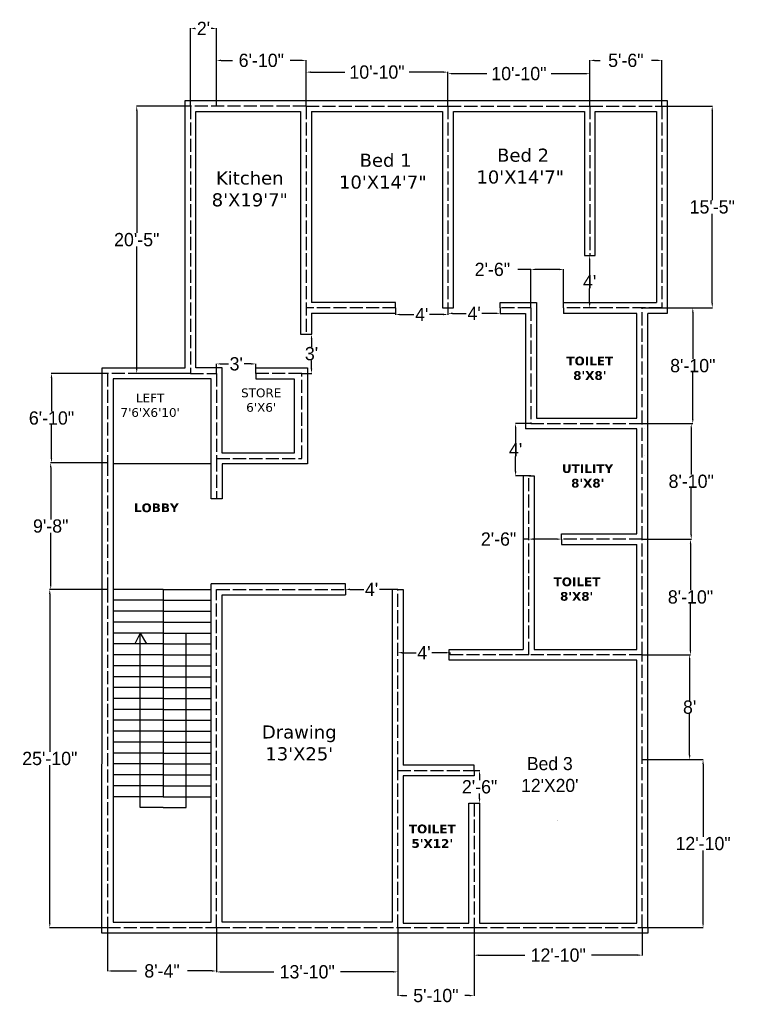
# Model space of a CAD drawing. Header units: inches. Extents: x -322 to 336, y -551 to 352.
import ezdxf

# ---------------------------------------------------------------- set-up
doc = ezdxf.new("R2010")
doc.units = ezdxf.units.IN
doc.header["$MEASUREMENT"] = 0
doc.linetypes.add('ACAD_ISO02W100', pattern=[15, 12, -3])
doc.layers.get('0').update_dxf_attribs({"lineweight": 30})
doc.layers.add('Layer1', color=7, linetype='ACAD_ISO02W100', lineweight=30)
doc.dimstyles.get("Standard").update_dxf_attribs({"dimtxt": 12.18, "dimasz": 4.18, "dimexe": 0.18, "dimexo": 0.0625, "dimgap": 0.09, "dimtad": 0, "dimtih": 1, "dimtoh": 1, "dimdec": 0, "dimzin": 0, "dimdsep": 46, "dimlunit": 4, "dimtxsty": 'Standard', "dimcen": 0.09, "dimadec": 0, "dimazin": 0, "dimtfac": 1, "dimtdec": 0, "dimtofl": 0, "dimtmove": 0, "dimatfit": 3, "dimfxl": 1, "dimtolj": 1, "dimtzin": 0, "dimarcsym": 0})

# ---------------------------------------------------------------- blocks, each defined once
blk = doc.blocks.new('*D5')
at = {"color": 0, "lineweight": -2}
for p, q in [((-241.47, -480.54), (-241.47, -520.39)), ((-141.47, -480.54), (-141.47, -520.39)), ((-237.29, -520.21), (-214.91, -520.21)), ((-145.65, -520.21), (-168.04, -520.21))]:
    blk.add_line(p, q, dxfattribs=at)
at = {"color": 0}
for points in [[(-237.29, -519.51), (-237.29, -520.9), (-241.47, -520.21)], [(-145.65, -519.51), (-145.65, -520.9), (-141.47, -520.21)]]:
    blk.add_solid(points, dxfattribs=at)
at = {"layer": 'Defpoints', "color": 0}
for p in [(-241.47, -480.47), (-141.47, -480.47), (-141.47, -520.21)]:
    blk.add_point(p, dxfattribs=at)
at = {"color": 0, "insert": (-191.47, -520.21), "char_height": 12.18, "attachment_point": 5}
blk.add_mtext('\\A1;8\'-4"', dxfattribs=at)
blk = doc.blocks.new('*D6')
at = {"color": 0, "lineweight": -2}
for p, q in [((-141.47, -480.6), (-141.46, -521.25)), ((24.53, -480.54), (24.54, -521.19)), ((-137.28, -521.07), (-89, -521.06)), ((20.36, -521.01), (-27.92, -521.03))]:
    blk.add_line(p, q, dxfattribs=at)
at = {"color": 0}
for points in [[(-137.28, -520.38), (-137.28, -521.77), (-141.46, -521.07)], [(20.36, -520.32), (20.36, -521.71), (24.54, -521.01)]]:
    blk.add_solid(points, dxfattribs=at)
at = {"layer": 'Defpoints', "color": 0}
for p in [(-141.47, -480.54), (24.53, -480.47), (24.54, -521.01)]:
    blk.add_point(p, dxfattribs=at)
at = {"color": 0, "insert": (-58.46, -521.04), "char_height": 12.18, "attachment_point": 5}
blk.add_mtext('\\A1;13\'-10"', dxfattribs=at)
blk = doc.blocks.new('*D10')
at = {"color": 0, "lineweight": -2}
for p, q in [((94.53, -480.6), (94.54, -505.93)), ((248.53, -480.54), (248.54, -505.87)), ((98.72, -505.75), (141, -505.73)), ((244.36, -505.69), (202.08, -505.71))]:
    blk.add_line(p, q, dxfattribs=at)
at = {"color": 0}
for points in [[(98.72, -505.05), (98.72, -506.45), (94.54, -505.75)], [(244.36, -504.99), (244.36, -506.39), (248.54, -505.69)]]:
    blk.add_solid(points, dxfattribs=at)
at = {"layer": 'Defpoints', "color": 0}
for p in [(94.53, -480.54), (248.53, -480.47), (248.54, -505.69)]:
    blk.add_point(p, dxfattribs=at)
at = {"color": 0, "insert": (171.54, -505.72), "char_height": 12.18, "attachment_point": 5}
blk.add_mtext('\\A1;12\'-10"', dxfattribs=at)
blk = doc.blocks.new('*D11')
at = {"color": 0, "lineweight": -2}
for p, q in [((24.53, -480.6), (24.47, -542.9)), ((94.53, -480.66), (94.47, -542.97)), ((28.65, -542.73), (32.99, -542.73)), ((90.29, -542.78), (85.95, -542.78))]:
    blk.add_line(p, q, dxfattribs=at)
at = {"color": 0}
for points in [[(28.65, -542.03), (28.65, -543.42), (24.47, -542.72)], [(90.29, -542.09), (90.29, -543.48), (94.47, -542.79)]]:
    blk.add_solid(points, dxfattribs=at)
at = {"layer": 'Defpoints', "color": 0}
for p in [(24.53, -480.54), (94.53, -480.6), (94.47, -542.79)]:
    blk.add_point(p, dxfattribs=at)
at = {"color": 0, "insert": (59.47, -542.76), "char_height": 12.18, "attachment_point": 5}
blk.add_mtext('\\A1;5\'-10"', dxfattribs=at)
blk = doc.blocks.new('*D12')
at = {"color": 0, "lineweight": -2}
for p, q in [((-241.53, -170.47), (-294.47, -170.47)), ((-294.29, -174.65), (-294.29, -319.32)), ((-294.29, -476.36), (-294.29, -331.68)), ((-241.53, -480.54), (-294.47, -480.54))]:
    blk.add_line(p, q, dxfattribs=at)
at = {"color": 0}
for points in [[(-294.98, -174.65), (-293.59, -174.65), (-294.29, -170.47)], [(-294.98, -476.36), (-293.59, -476.36), (-294.29, -480.54)]]:
    blk.add_solid(points, dxfattribs=at)
at = {"layer": 'Defpoints', "color": 0}
for p in [(-294.29, -170.47), (-241.47, -170.47), (-241.47, -480.54)]:
    blk.add_point(p, dxfattribs=at)
at = {"color": 0, "insert": (-294.29, -325.5), "char_height": 12.18, "attachment_point": 5}
blk.add_mtext('\\A1;25\'-10"', dxfattribs=at)
blk = doc.blocks.new('*D13')
at = {"color": 0, "lineweight": -2}
for p, q in [((-241.53, -54.47), (-293.63, -54.47)), ((-293.45, -58.65), (-293.45, -106.29)), ((-293.45, -166.29), (-293.45, -118.65)), ((-241.53, -170.47), (-293.63, -170.47))]:
    blk.add_line(p, q, dxfattribs=at)
at = {"color": 0}
for points in [[(-294.15, -58.65), (-292.75, -58.65), (-293.45, -54.47)], [(-294.15, -166.29), (-292.75, -166.29), (-293.45, -170.47)]]:
    blk.add_solid(points, dxfattribs=at)
at = {"layer": 'Defpoints', "color": 0}
for p in [(-293.45, -54.47), (-241.47, -54.47), (-241.47, -170.47)]:
    blk.add_point(p, dxfattribs=at)
at = {"color": 0, "insert": (-293.45, -112.47), "char_height": 12.18, "attachment_point": 5}
blk.add_mtext('\\A1;9\'-8"', dxfattribs=at)
blk = doc.blocks.new('*D14')
at = {"color": 0, "lineweight": -2}
for p, q in [((-241.53, 27.53), (-292.91, 27.53)), ((-292.73, 23.35), (-292.73, -7.29)), ((-292.73, -50.29), (-292.73, -19.65)), ((-241.53, -54.47), (-292.91, -54.47))]:
    blk.add_line(p, q, dxfattribs=at)
at = {"color": 0}
for points in [[(-293.43, 23.35), (-292.04, 23.35), (-292.73, 27.53)], [(-293.43, -50.29), (-292.04, -50.29), (-292.73, -54.47)]]:
    blk.add_solid(points, dxfattribs=at)
at = {"layer": 'Defpoints', "color": 0}
for p in [(-292.73, 27.53), (-241.47, 27.53), (-241.47, -54.47)]:
    blk.add_point(p, dxfattribs=at)
at = {"color": 0, "insert": (-292.73, -13.47), "char_height": 12.18, "attachment_point": 5}
blk.add_mtext('\\A1;6\'-10"', dxfattribs=at)
blk = doc.blocks.new('*D15')
at = {"color": 0, "lineweight": -2}
for p, q in [((-165.53, 272.53), (-214.8, 272.53)), ((-214.62, 268.35), (-214.62, 156.21)), ((-214.62, 31.71), (-214.62, 143.85)), ((-165.53, 27.53), (-214.8, 27.53))]:
    blk.add_line(p, q, dxfattribs=at)
at = {"color": 0}
for points in [[(-215.31, 268.35), (-213.92, 268.35), (-214.62, 272.53)], [(-215.31, 31.71), (-213.92, 31.71), (-214.62, 27.53)]]:
    blk.add_solid(points, dxfattribs=at)
at = {"layer": 'Defpoints', "color": 0}
for p in [(-214.62, 272.53), (-165.47, 272.53), (-165.47, 27.53)]:
    blk.add_point(p, dxfattribs=at)
at = {"color": 0, "insert": (-214.62, 150.03), "char_height": 12.18, "attachment_point": 5}
blk.add_mtext('\\A1;20\'-5"', dxfattribs=at)
blk = doc.blocks.new('*D17')
at = {"color": 0, "lineweight": -2}
for p, q in [((-59.47, 272.59), (-59.47, 303.77)), ((-55.29, 303.59), (-24, 303.59)), ((66.35, 303.59), (35.05, 303.59)), ((70.53, 272.59), (70.53, 303.77))]:
    blk.add_line(p, q, dxfattribs=at)
at = {"color": 0}
for points in [[(-55.29, 304.29), (-55.29, 302.9), (-59.47, 303.59)], [(66.35, 304.29), (66.35, 302.9), (70.53, 303.59)]]:
    blk.add_solid(points, dxfattribs=at)
at = {"layer": 'Defpoints', "color": 0}
for p in [(70.53, 303.59), (-59.47, 272.53), (70.53, 272.53)]:
    blk.add_point(p, dxfattribs=at)
at = {"color": 0, "insert": (5.53, 303.59), "char_height": 12.18, "attachment_point": 5}
blk.add_mtext('\\A1;10\'-10"', dxfattribs=at)
blk = doc.blocks.new('*D18')
at = {"color": 0, "lineweight": -2}
for p, q in [((70.53, 272.65), (70.54, 302.4)), ((74.72, 302.22), (106.02, 302.21)), ((196.36, 302.16), (165.07, 302.18)), ((200.53, 272.59), (200.54, 302.34))]:
    blk.add_line(p, q, dxfattribs=at)
at = {"color": 0}
for points in [[(74.72, 302.92), (74.72, 301.52), (70.54, 302.22)], [(196.36, 302.86), (196.36, 301.47), (200.54, 302.16)]]:
    blk.add_solid(points, dxfattribs=at)
at = {"layer": 'Defpoints', "color": 0}
for p in [(200.54, 302.16), (70.53, 272.59), (200.53, 272.53)]:
    blk.add_point(p, dxfattribs=at)
at = {"color": 0, "insert": (135.54, 302.19), "char_height": 12.18, "attachment_point": 5}
blk.add_mtext('\\A1;10\'-10"', dxfattribs=at)
blk = doc.blocks.new('*D19')
at = {"color": 0, "lineweight": -2}
for p, q in [((200.53, 272.59), (200.53, 314.51)), ((204.71, 314.33), (210.09, 314.33)), ((262.35, 314.33), (256.96, 314.33)), ((266.53, 272.59), (266.53, 314.51))]:
    blk.add_line(p, q, dxfattribs=at)
at = {"color": 0}
for points in [[(204.71, 315.02), (204.71, 313.63), (200.53, 314.33)], [(262.35, 315.02), (262.35, 313.63), (266.53, 314.33)]]:
    blk.add_solid(points, dxfattribs=at)
at = {"layer": 'Defpoints', "color": 0}
for p in [(266.53, 314.33), (200.53, 272.53), (266.53, 272.53)]:
    blk.add_point(p, dxfattribs=at)
at = {"color": 0, "insert": (233.53, 314.33), "char_height": 12.18, "attachment_point": 5}
blk.add_mtext('\\A1;5\'-6"', dxfattribs=at)
blk = doc.blocks.new('*D20')
at = {"color": 0, "lineweight": -2}
for p, q in [((-141.47, 272.59), (-141.47, 314.51)), ((-137.29, 314.33), (-126.95, 314.33)), ((-63.65, 314.33), (-73.99, 314.33)), ((-59.47, 272.59), (-59.47, 314.51))]:
    blk.add_line(p, q, dxfattribs=at)
at = {"color": 0}
for points in [[(-137.29, 315.02), (-137.29, 313.63), (-141.47, 314.33)], [(-63.65, 315.02), (-63.65, 313.63), (-59.47, 314.33)]]:
    blk.add_solid(points, dxfattribs=at)
at = {"layer": 'Defpoints', "color": 0}
for p in [(-141.47, 314.33), (-141.47, 272.53), (-59.47, 272.53)]:
    blk.add_point(p, dxfattribs=at)
at = {"color": 0, "insert": (-100.47, 314.33), "char_height": 12.18, "attachment_point": 5}
blk.add_mtext('\\A1;6\'-10"', dxfattribs=at)
blk = doc.blocks.new('*D22')
at = {"color": 0, "lineweight": -2}
for p, q in [((-165.47, 272.65), (-165.47, 343.85)), ((-161.29, 343.67), (-160.67, 343.67)), ((-145.65, 343.67), (-146.28, 343.67)), ((-141.47, 272.65), (-141.47, 343.85))]:
    blk.add_line(p, q, dxfattribs=at)
at = {"color": 0}
for points in [[(-161.29, 344.36), (-161.29, 342.97), (-165.47, 343.67)], [(-145.65, 344.36), (-145.65, 342.97), (-141.47, 343.67)]]:
    blk.add_solid(points, dxfattribs=at)
at = {"layer": 'Defpoints', "color": 0}
for p in [(-165.47, 343.67), (-165.47, 272.59), (-141.47, 272.59)]:
    blk.add_point(p, dxfattribs=at)
at = {"color": 0, "insert": (-153.47, 343.67), "char_height": 12.18, "attachment_point": 5}
blk.add_mtext("\\A1;2'", dxfattribs=at)
blk = doc.blocks.new('*D23')
at = {"color": 0, "lineweight": -2}
for p, q in [((266.59, 272.53), (312.88, 272.53)), ((312.7, 268.35), (312.7, 186.21)), ((312.7, 91.71), (312.7, 173.85)), ((266.59, 87.53), (312.88, 87.53))]:
    blk.add_line(p, q, dxfattribs=at)
at = {"color": 0}
for points in [[(312, 268.35), (313.39, 268.35), (312.7, 272.53)], [(312, 91.71), (313.39, 91.71), (312.7, 87.53)]]:
    blk.add_solid(points, dxfattribs=at)
at = {"layer": 'Defpoints', "color": 0}
for p in [(266.53, 272.53), (266.53, 87.53), (312.7, 87.53)]:
    blk.add_point(p, dxfattribs=at)
at = {"color": 0, "insert": (312.7, 180.03), "char_height": 12.18, "attachment_point": 5}
blk.add_mtext('\\A1;15\'-5"', dxfattribs=at)
blk = doc.blocks.new('*D24')
at = {"color": 0, "lineweight": -2}
for p, q in [((248.59, 87.53), (295.05, 87.53)), ((294.87, 83.35), (294.87, 40.71)), ((294.87, -14.29), (294.87, 28.35)), ((248.59, -18.47), (295.05, -18.47))]:
    blk.add_line(p, q, dxfattribs=at)
at = {"color": 0}
for points in [[(294.17, 83.35), (295.57, 83.35), (294.87, 87.53)], [(294.17, -14.29), (295.57, -14.29), (294.87, -18.47)]]:
    blk.add_solid(points, dxfattribs=at)
at = {"layer": 'Defpoints', "color": 0}
for p in [(248.53, 87.53), (248.53, -18.47), (294.87, -18.47)]:
    blk.add_point(p, dxfattribs=at)
at = {"color": 0, "insert": (294.87, 34.53), "char_height": 12.18, "attachment_point": 5}
blk.add_mtext('\\A1;8\'-10"', dxfattribs=at)
blk = doc.blocks.new('*D25')
at = {"color": 0, "lineweight": -2}
for p, q in [((248.59, -18.47), (293.62, -18.47)), ((293.44, -22.65), (293.44, -65.29)), ((293.44, -120.29), (293.44, -77.65)), ((248.59, -124.47), (293.62, -124.47))]:
    blk.add_line(p, q, dxfattribs=at)
at = {"color": 0}
for points in [[(292.74, -22.65), (294.13, -22.65), (293.44, -18.47)], [(292.74, -120.29), (294.13, -120.29), (293.44, -124.47)]]:
    blk.add_solid(points, dxfattribs=at)
at = {"layer": 'Defpoints', "color": 0}
for p in [(248.53, -18.47), (248.53, -124.47), (293.44, -124.47)]:
    blk.add_point(p, dxfattribs=at)
at = {"color": 0, "insert": (293.44, -71.47), "char_height": 12.18, "attachment_point": 5}
blk.add_mtext('\\A1;8\'-10"', dxfattribs=at)
blk = doc.blocks.new('*D26')
at = {"color": 0, "lineweight": -2}
for p, q in [((248.65, -124.47), (292.96, -124.5)), ((292.78, -128.68), (292.75, -171.32)), ((292.72, -226.32), (292.74, -183.68)), ((248.59, -230.47), (292.9, -230.5))]:
    blk.add_line(p, q, dxfattribs=at)
at = {"color": 0}
for points in [[(292.08, -128.68), (293.47, -128.68), (292.78, -124.5)], [(292.02, -226.32), (293.42, -226.32), (292.72, -230.5)]]:
    blk.add_solid(points, dxfattribs=at)
at = {"layer": 'Defpoints', "color": 0}
for p in [(248.59, -124.47), (248.53, -230.47), (292.72, -230.5)]:
    blk.add_point(p, dxfattribs=at)
at = {"color": 0, "insert": (292.75, -177.5), "char_height": 12.18, "attachment_point": 5}
blk.add_mtext('\\A1;8\'-10"', dxfattribs=at)
blk = doc.blocks.new('*D27')
at = {"color": 0, "lineweight": -2}
for p, q in [((248.59, -230.47), (292.18, -230.47)), ((292, -234.65), (292, -272.29)), ((292, -322.29), (292, -284.65)), ((248.59, -326.47), (292.18, -326.47))]:
    blk.add_line(p, q, dxfattribs=at)
at = {"color": 0}
for points in [[(291.31, -234.65), (292.7, -234.65), (292, -230.47)], [(291.31, -322.29), (292.7, -322.29), (292, -326.47)]]:
    blk.add_solid(points, dxfattribs=at)
at = {"layer": 'Defpoints', "color": 0}
for p in [(248.53, -230.47), (248.53, -326.47), (292, -326.47)]:
    blk.add_point(p, dxfattribs=at)
at = {"color": 0, "insert": (292, -278.47), "char_height": 12.18, "attachment_point": 5}
blk.add_mtext("\\A1;8'", dxfattribs=at)
blk = doc.blocks.new('*D28')
at = {"color": 0, "lineweight": -2}
for p, q in [((248.59, -326.47), (304.47, -326.47)), ((304.29, -330.65), (304.29, -397.29)), ((304.29, -476.29), (304.29, -409.65)), ((248.59, -480.47), (304.47, -480.47))]:
    blk.add_line(p, q, dxfattribs=at)
at = {"color": 0}
for points in [[(303.6, -330.65), (304.99, -330.65), (304.29, -326.47)], [(303.6, -476.29), (304.99, -476.29), (304.29, -480.47)]]:
    blk.add_solid(points, dxfattribs=at)
at = {"layer": 'Defpoints', "color": 0}
for p in [(248.53, -326.47), (248.53, -480.47), (304.29, -480.47)]:
    blk.add_point(p, dxfattribs=at)
at = {"color": 0, "insert": (304.29, -403.47), "char_height": 12.18, "attachment_point": 5}
blk.add_mtext('\\A1;12\'-10"', dxfattribs=at)
blk = doc.blocks.new('*D29')
at = {"color": 0, "lineweight": -2}
for p, q in [((94.59, -336.47), (99.71, -336.47)), ((99.53, -340.65), (99.53, -345.29)), ((99.53, -362.29), (99.53, -357.65)), ((94.59, -366.47), (99.71, -366.47))]:
    blk.add_line(p, q, dxfattribs=at)
at = {"color": 0}
for points in [[(98.83, -340.65), (100.22, -340.65), (99.53, -336.47)], [(98.83, -362.29), (100.22, -362.29), (99.53, -366.47)]]:
    blk.add_solid(points, dxfattribs=at)
at = {"layer": 'Defpoints', "color": 0}
for p in [(94.53, -336.47), (94.53, -366.47), (99.53, -366.47)]:
    blk.add_point(p, dxfattribs=at)
at = {"color": 0, "insert": (99.53, -351.47), "char_height": 12.18, "attachment_point": 5}
blk.add_mtext('\\A1;2\'-6"', dxfattribs=at)
blk = doc.blocks.new('*D31')
at = {"color": 0, "lineweight": -2}
for p, q in [((24.53, -230.41), (24.53, -228.3)), ((28.71, -228.48), (41.33, -228.48)), ((68.35, -228.48), (55.72, -228.48)), ((72.53, -230.41), (72.53, -228.3))]:
    blk.add_line(p, q, dxfattribs=at)
at = {"color": 0}
for points in [[(28.71, -227.78), (28.71, -229.17), (24.53, -228.48)], [(68.35, -227.78), (68.35, -229.17), (72.53, -228.48)]]:
    blk.add_solid(points, dxfattribs=at)
at = {"layer": 'Defpoints', "color": 0}
for p in [(24.53, -228.48), (24.53, -230.47), (72.53, -230.47)]:
    blk.add_point(p, dxfattribs=at)
at = {"color": 0, "insert": (48.53, -228.48), "char_height": 12.18, "attachment_point": 5}
blk.add_mtext("\\A1;4'", dxfattribs=at)
blk = doc.blocks.new('*D32')
at = {"color": 0, "lineweight": -2}
for p, q in [((-23.47, -170.41), (-23.47, -170.29)), ((-19.29, -170.47), (-6.67, -170.47)), ((20.35, -170.47), (7.72, -170.47)), ((24.53, -170.41), (24.53, -170.29))]:
    blk.add_line(p, q, dxfattribs=at)
at = {"color": 0}
for points in [[(-19.29, -169.78), (-19.29, -171.17), (-23.47, -170.47)], [(20.35, -169.78), (20.35, -171.17), (24.53, -170.47)]]:
    blk.add_solid(points, dxfattribs=at)
at = {"layer": 'Defpoints', "color": 0}
for p in [(-23.47, -170.47), (24.53, -170.47), (24.53, -170.47)]:
    blk.add_point(p, dxfattribs=at)
at = {"color": 0, "insert": (0.53, -170.47), "char_height": 12.18, "attachment_point": 5}
blk.add_mtext("\\A1;4'", dxfattribs=at)
blk = doc.blocks.new('*D36')
at = {"color": 0, "lineweight": -2}
for p, q in [((146.47, -18.47), (132.34, -18.47)), ((132.52, -22.65), (132.52, -36.29)), ((132.52, -62.29), (132.52, -48.65)), ((146.47, -66.47), (132.34, -66.47))]:
    blk.add_line(p, q, dxfattribs=at)
at = {"color": 0}
for points in [[(131.82, -22.65), (133.22, -22.65), (132.52, -18.47)], [(131.82, -62.29), (133.22, -62.29), (132.52, -66.47)]]:
    blk.add_solid(points, dxfattribs=at)
at = {"layer": 'Defpoints', "color": 0}
for p in [(146.53, -18.47), (132.52, -66.47), (146.53, -66.47)]:
    blk.add_point(p, dxfattribs=at)
at = {"color": 0, "insert": (132.52, -42.47), "char_height": 12.18, "attachment_point": 5}
blk.add_mtext("\\A1;4'", dxfattribs=at)
blk = doc.blocks.new('*D37')
at = {"color": 0, "lineweight": -2}
for p, q in [((22.53, 87.46), (22.53, 81.27)), ((26.71, 81.45), (39.33, 81.45)), ((66.35, 81.45), (53.72, 81.45)), ((70.53, 87.46), (70.53, 81.27))]:
    blk.add_line(p, q, dxfattribs=at)
at = {"color": 0}
for points in [[(26.71, 82.15), (26.71, 80.76), (22.53, 81.45)], [(66.35, 82.15), (66.35, 80.76), (70.53, 81.45)]]:
    blk.add_solid(points, dxfattribs=at)
at = {"layer": 'Defpoints', "color": 0}
for p in [(22.53, 87.53), (70.53, 87.53), (70.53, 81.45)]:
    blk.add_point(p, dxfattribs=at)
at = {"color": 0, "insert": (46.53, 81.45), "char_height": 12.18, "attachment_point": 5}
blk.add_mtext("\\A1;4'", dxfattribs=at)
blk = doc.blocks.new('*D38')
at = {"color": 0, "lineweight": -2}
for p, q in [((70.53, 87.46), (70.53, 82.35)), ((74.71, 82.53), (87.33, 82.53)), ((114.35, 82.53), (101.72, 82.53)), ((118.53, 87.46), (118.53, 82.35))]:
    blk.add_line(p, q, dxfattribs=at)
at = {"color": 0}
for points in [[(74.71, 83.22), (74.71, 81.83), (70.53, 82.53)], [(114.35, 83.22), (114.35, 81.83), (118.53, 82.53)]]:
    blk.add_solid(points, dxfattribs=at)
at = {"layer": 'Defpoints', "color": 0}
for p in [(70.53, 87.53), (118.53, 87.53), (118.53, 82.53)]:
    blk.add_point(p, dxfattribs=at)
at = {"color": 0, "insert": (94.53, 82.53), "char_height": 12.18, "attachment_point": 5}
blk.add_mtext("\\A1;4'", dxfattribs=at)
blk = doc.blocks.new('*D39')
at = {"color": 0, "lineweight": -2}
for p, q in [((146.53, 122.76), (134.68, 122.76)), ((146.53, 87.59), (146.53, 122.94)), ((172.35, 122.76), (150.71, 122.76)), ((176.53, 87.59), (176.53, 122.94))]:
    blk.add_line(p, q, dxfattribs=at)
at = {"color": 0}
for points in [[(150.71, 123.46), (150.71, 122.07), (146.53, 122.76)], [(172.35, 123.46), (172.35, 122.07), (176.53, 122.76)]]:
    blk.add_solid(points, dxfattribs=at)
at = {"layer": 'Defpoints', "color": 0}
for p in [(146.53, 122.76), (146.53, 87.53), (176.53, 87.53)]:
    blk.add_point(p, dxfattribs=at)
at = {"color": 0, "insert": (111.25, 122.76), "char_height": 12.18, "attachment_point": 5}
blk.add_mtext('\\A1;2\'-6"', dxfattribs=at)
blk = doc.blocks.new('*D40')
at = {"color": 0, "lineweight": -2}
for p, q in [((200.47, 135.53), (200.17, 135.53)), ((200.35, 131.35), (200.35, 117.71)), ((200.35, 91.71), (200.35, 105.35)), ((200.47, 87.53), (200.17, 87.53))]:
    blk.add_line(p, q, dxfattribs=at)
at = {"color": 0}
for points in [[(199.65, 131.35), (201.05, 131.35), (200.35, 135.53)], [(199.65, 91.71), (201.05, 91.71), (200.35, 87.53)]]:
    blk.add_solid(points, dxfattribs=at)
at = {"layer": 'Defpoints', "color": 0}
for p in [(200.53, 135.53), (200.35, 87.53), (200.53, 87.53)]:
    blk.add_point(p, dxfattribs=at)
at = {"color": 0, "insert": (200.35, 111.53), "char_height": 12.18, "attachment_point": 5}
blk.add_mtext("\\A1;4'", dxfattribs=at)
blk = doc.blocks.new('*D42')
at = {"color": 0, "lineweight": -2}
for p, q in [((-63.41, 63.53), (-54.29, 63.53)), ((-54.47, 59.35), (-54.47, 51.71)), ((-54.47, 31.71), (-54.47, 39.35)), ((-63.41, 27.53), (-54.29, 27.53))]:
    blk.add_line(p, q, dxfattribs=at)
at = {"color": 0}
for points in [[(-55.17, 59.35), (-53.78, 59.35), (-54.47, 63.53)], [(-55.17, 31.71), (-53.78, 31.71), (-54.47, 27.53)]]:
    blk.add_solid(points, dxfattribs=at)
at = {"layer": 'Defpoints', "color": 0}
for p in [(-63.47, 63.53), (-54.47, 63.53), (-63.47, 27.53)]:
    blk.add_point(p, dxfattribs=at)
at = {"color": 0, "insert": (-54.47, 45.53), "char_height": 12.18, "attachment_point": 5}
blk.add_mtext("\\A1;3'", dxfattribs=at)
blk = doc.blocks.new('*D43')
at = {"color": 0, "lineweight": -2}
for p, q in [((-141.47, 27.59), (-141.47, 36.36)), ((-137.29, 36.18), (-130.67, 36.18)), ((-109.65, 36.18), (-116.28, 36.18)), ((-105.47, 27.59), (-105.47, 36.36))]:
    blk.add_line(p, q, dxfattribs=at)
at = {"color": 0}
for points in [[(-137.29, 36.87), (-137.29, 35.48), (-141.47, 36.18)], [(-109.65, 36.87), (-109.65, 35.48), (-105.47, 36.18)]]:
    blk.add_solid(points, dxfattribs=at)
at = {"layer": 'Defpoints', "color": 0}
for p in [(-141.47, 36.18), (-141.47, 27.53), (-105.47, 27.53)]:
    blk.add_point(p, dxfattribs=at)
at = {"color": 0, "insert": (-123.47, 36.18), "char_height": 12.18, "attachment_point": 5}
blk.add_mtext("\\A1;3'", dxfattribs=at)
blk = doc.blocks.new('*D44')
at = {"color": 0, "lineweight": -2}
for p, q in [((144.53, -124.41), (140.35, -124.41)), ((144.53, -124.41), (144.53, -124.23)), ((170.35, -124.41), (148.71, -124.41)), ((174.53, -124.41), (174.53, -124.23))]:
    blk.add_line(p, q, dxfattribs=at)
at = {"color": 0}
for points in [[(148.71, -123.71), (148.71, -125.11), (144.53, -124.41)], [(170.35, -123.71), (170.35, -125.11), (174.53, -124.41)]]:
    blk.add_solid(points, dxfattribs=at)
at = {"layer": 'Defpoints', "color": 0}
for p in [(144.53, -124.41), (144.53, -124.47), (174.53, -124.47)]:
    blk.add_point(p, dxfattribs=at)
at = {"color": 0, "insert": (116.91, -124.41), "char_height": 12.18, "attachment_point": 5}
blk.add_mtext('\\A1;2\'-6"', dxfattribs=at)

msp = doc.modelspace()

# ---------------------------------------------------------------- linework, layer by layer
for p, q in [((-170.35, 32.53), (-170.35, 277.53)), ((-170.35, 277.53), (-141.47, 277.53)), ((-146.47, 277.53), (-141.47, 277.53)), ((-141.47, 277.53), (271.53, 277.53)), ((271.53, 277.53), (271.53, 82.53)), ((-160.47, 32.53), (-160.47, 267.53)), ((-160.47, 267.53), (-64.47, 267.53)), ((-64.47, 267.53), (-64.47, 63.53)), ((-54.47, 267.53), (65.53, 267.53)), ((-54.47, 267.53), (-54.47, 92.53)), ((65.53, 267.53), (65.53, 87.53)), ((75.53, 87.53), (75.53, 267.53)), ((75.53, 267.53), (195.53, 267.53)), ((195.53, 267.53), (195.53, 135.53)), ((205.53, 135.53), (205.53, 267.53)), ((205.53, 267.53), (261.53, 267.53)), ((261.53, 267.53), (261.53, 92.53)), ((195.53, 135.53), (205.53, 135.53)), ((22.53, 92.53), (-54.47, 92.53)), ((22.53, 87.53), (22.53, 92.53)), ((118.53, 87.53), (118.53, 92.53)), ((118.53, 92.53), (151.53, 92.53)), ((151.53, 92.53), (151.53, -13.47)), ((176.53, 87.53), (176.53, 92.53)), ((176.53, 92.53), (261.53, 92.53)), ((-54.47, 82.83), (-54.47, 63.53)), ((22.53, 82.53), (-54.47, 82.53)), ((22.53, 87.53), (22.53, 82.53)), ((65.53, 87.53), (75.53, 87.53)), ((118.53, 87.53), (118.53, 82.53)), ((118.53, 82.53), (141.53, 82.53)), ((141.53, 82.53), (141.53, -23.47)), ((176.53, 87.53), (176.53, 82.53)), ((243.53, 82.53), (176.53, 82.53)), ((243.53, -13.47), (243.53, 82.53)), ((253.53, -480.47), (253.53, 82.53)), ((271.53, 82.53), (253.53, 82.53)), ((-64.47, 63.53), (-59.47, 63.53)), ((-59.47, 63.53), (-54.47, 63.53)), ((-246.35, -175.47), (-246.35, 32.53)), ((-246.35, 32.53), (-170.35, 32.53)), ((-136.47, 32.53), (-160.47, 32.53)), ((-136.47, -45.47), (-136.47, 32.53)), ((-105.47, 27.53), (-105.47, 32.52)), ((-105.47, 27.53), (-105.47, 22.53)), ((-105.28, 32.52), (-58.28, 32.52)), ((-58.28, 32.52), (-58.28, -55.48)), ((-146.28, 22.52), (-236.28, 22.52)), ((-236.28, 22.52), (-236.28, -475.48)), ((-146.28, -87.48), (-146.28, 22.52)), ((-105.47, 22.53), (-70.47, 22.53)), ((-70.47, 22.53), (-70.47, -45.47)), ((151.53, -13.47), (243.53, -13.47)), ((243.53, -23.47), (141.53, -23.47)), ((243.53, -119.47), (243.53, -23.47)), ((250.53, -23.47), (250.53, -23.47)), ((-70.47, -45.47), (-136.47, -45.47)), ((-146.28, -55.48), (-236.28, -55.48)), ((-58.28, -55.48), (-136.28, -55.48)), ((-136.28, -55.48), (-136.28, -87.48)), ((144.53, -66.47), (139.53, -66.47)), ((139.53, -66.47), (139.53, -225.47)), ((144.53, -66.47), (149.53, -66.47)), ((149.53, -66.47), (149.53, -225.47)), ((-136.28, -87.48), (-146.28, -87.48)), ((174.53, -124.47), (174.53, -119.47)), ((174.53, -119.47), (243.53, -119.47)), ((174.53, -129.47), (243.53, -129.47)), ((243.53, -225.47), (243.53, -129.47)), ((-190.47, -170.47), (-236.28, -170.47)), ((-190.47, -170.47), (-190.47, -180.47)), ((-190.47, -170.47), (-146.28, -170.47)), ((-23.47, -165.47), (-146.47, -165.47)), ((-146.28, -475.48), (-146.28, -165.48)), ((-23.47, -170.47), (-23.47, -165.47)), ((-23.47, -170.47), (-23.47, -175.47)), ((24.53, -170.47), (19.53, -170.47)), ((19.53, -170.47), (19.53, -475.47)), ((24.53, -170.47), (29.53, -170.47)), ((29.53, -170.47), (29.53, -331.47)), ((-246.47, -485.47), (-246.35, -175.47)), ((-190.47, -180.47), (-236.28, -180.47)), ((-190.47, -180.47), (-190.47, -190.47)), ((-190.47, -180.47), (-146.28, -180.47)), ((-136.47, -475.47), (-136.47, -175.47)), ((-136.47, -175.47), (-23.47, -175.47)), ((-190.47, -190.47), (-236.28, -190.47)), ((-190.47, -190.47), (-190.47, -200.47)), ((-190.47, -190.47), (-146.28, -190.47)), ((-190.47, -200.47), (-236.28, -200.47)), ((-190.47, -200.47), (-190.47, -210.47)), ((-190.47, -200.47), (-146.28, -200.47)), ((-190.47, -210.47), (-236.28, -210.47)), ((-211.47, -210.47), (-216.51, -220.47)), ((-211.47, -370.47), (-211.47, -210.47)), ((-211.47, -210.47), (-205.73, -220.47)), ((-190.47, -210.47), (-190.47, -220.47)), ((-190.47, -210.47), (-146.28, -210.47)), ((-169.47, -370.47), (-169.47, -210.47)), ((-190.47, -220.47), (-236.28, -220.47)), ((-190.47, -220.47), (-190.47, -230.47)), ((-190.47, -220.47), (-146.28, -220.47)), ((71.53, -235.47), (71.53, -225.47)), ((71.53, -225.47), (139.53, -225.47)), ((149.53, -225.47), (243.53, -225.47)), ((-190.47, -230.47), (-236.28, -230.47)), ((-190.47, -230.47), (-190.47, -240.47)), ((-190.47, -230.47), (-146.28, -230.47)), ((-190.47, -240.47), (-236.28, -240.47)), ((-190.47, -240.47), (-190.47, -250.47)), ((-190.47, -240.47), (-146.28, -240.47)), ((243.53, -235.47), (71.53, -235.47)), ((243.53, -476.47), (243.53, -235.47)), ((-190.47, -250.47), (-236.28, -250.47)), ((-190.47, -250.47), (-190.47, -260.47)), ((-190.47, -250.47), (-146.28, -250.47)), ((-190.47, -260.47), (-236.28, -260.47)), ((-190.47, -260.47), (-190.47, -270.47)), ((-190.47, -260.47), (-146.28, -260.47)), ((-190.47, -270.47), (-236.28, -270.47)), ((-190.47, -270.47), (-190.47, -280.47)), ((-190.47, -270.47), (-146.28, -270.47)), ((-190.47, -280.47), (-236.28, -280.47)), ((-190.47, -280.47), (-190.47, -290.47)), ((-190.47, -280.47), (-146.28, -280.47)), ((-190.47, -290.47), (-236.28, -290.47)), ((-190.47, -290.47), (-190.47, -300.47)), ((-190.47, -290.47), (-146.28, -290.47)), ((-190.47, -300.47), (-236.28, -300.47)), ((-190.47, -300.47), (-190.47, -310.47)), ((-190.47, -300.47), (-146.28, -300.47)), ((-190.47, -310.47), (-236.28, -310.47)), ((-190.47, -310.47), (-190.47, -320.47)), ((-190.47, -310.47), (-146.28, -310.47)), ((-190.47, -320.47), (-236.28, -320.47)), ((-190.47, -320.47), (-190.47, -330.47)), ((-190.47, -320.47), (-146.28, -320.47)), ((-190.47, -330.47), (-236.28, -330.47)), ((-190.47, -330.47), (-190.47, -340.47)), ((-190.47, -330.47), (-146.28, -330.47)), ((94.53, -331.47), (29.53, -331.47)), ((94.53, -336.47), (94.53, -331.47)), ((-190.47, -340.47), (-236.28, -340.47)), ((-190.47, -340.47), (-190.47, -350.47)), ((-190.47, -340.47), (-146.28, -340.47)), ((94.53, -341.47), (29.53, -341.47)), ((29.53, -341.47), (29.53, -476.47)), ((94.53, -336.47), (94.53, -341.47)), ((-190.47, -350.47), (-236.28, -350.47)), ((-190.47, -350.47), (-190.47, -360.47)), ((-190.47, -350.47), (-146.28, -350.47)), ((-190.47, -360.47), (-236.28, -360.47)), ((-190.47, -360.47), (-146.28, -360.47)), ((89.53, -476.47), (89.53, -366.47)), ((89.53, -366.47), (99.53, -366.47)), ((99.53, -366.47), (99.53, -476.47)), ((-190.47, -370.47), (-211.47, -370.47)), ((-190.47, -370.47), (-169.47, -370.47)), ((-236.28, -475.48), (-146.28, -475.48)), ((19.53, -475.47), (-136.47, -475.47)), ((29.53, -476.47), (89.53, -476.47)), ((99.53, -476.47), (243.53, -476.47)), ((253.53, -485.47), (-246.47, -485.47)), ((253.53, -480.47), (253.53, -485.47))]:
    msp.add_line(p, q)
at = {"layer": 'Layer1'}
for p, q in [((-59.47, 272.53), (-165.47, 272.53)), ((-165.47, 272.53), (-165.47, 27.53)), ((-59.47, 272.53), (70.53, 272.53)), ((-59.47, 272.53), (-59.47, 63.53)), ((70.53, 272.53), (200.53, 272.53)), ((70.53, 272.53), (70.53, 87.53)), ((200.53, 272.53), (266.53, 272.53)), ((200.53, 272.53), (200.53, 135.53)), ((266.53, 272.53), (266.53, 87.53)), ((22.53, 87.53), (-59.47, 87.53)), ((146.53, 87.53), (118.53, 87.53)), ((146.53, 87.53), (146.53, -18.47)), ((266.53, 87.53), (176.53, 87.53)), ((248.53, -18.47), (248.53, 87.53)), ((-165.47, 27.53), (-241.47, 27.53)), ((-241.47, 27.53), (-241.47, -54.47)), ((-165.47, 27.53), (-141.47, 27.53)), ((-141.47, 27.53), (-141.47, -50.47)), ((-63.47, 27.53), (-105.47, 27.53)), ((-63.47, -50.47), (-63.47, 27.53)), ((146.53, -18.47), (248.53, -18.47)), ((248.53, -124.47), (248.53, -18.47)), ((-141.47, -50.47), (-63.47, -50.47)), ((-141.47, -50.47), (-141.47, -86.47)), ((250.53, -48.02), (250.53, -48.02)), ((-241.47, -54.47), (-241.47, -170.47)), ((144.53, -230.47), (144.53, -66.47)), ((248.53, -124.47), (174.53, -124.47)), ((174.53, -124.47), (174.53, -129.47)), ((248.53, -230.47), (248.53, -124.47)), ((-241.47, -170.47), (-241.47, -480.47)), ((-141.47, -480.47), (-141.47, -170.47)), ((-141.47, -170.47), (-23.47, -170.47)), ((24.53, -336.47), (24.53, -170.47)), ((144.53, -230.47), (72.53, -230.47)), ((248.53, -230.47), (144.53, -230.47)), ((248.53, -326.47), (248.53, -230.47)), ((248.53, -480.47), (248.53, -326.47)), ((24.53, -480.47), (24.53, -336.47)), ((24.53, -336.47), (94.53, -336.47)), ((94.53, -366.47), (94.53, -480.47)), ((-241.47, -480.47), (-141.47, -480.47)), ((-141.47, -480.47), (24.53, -480.47)), ((24.53, -480.47), (94.53, -480.47)), ((94.53, -480.47), (248.53, -480.47))]:
    msp.add_line(p, q, dxfattribs=at)

# ---------------------------------------------------------------- texts
for s, insert, char_height, width, attachment_point in [('{\\fVerdana Pro|b0|i0|c0|p34; Bed 1\\P10\'X14\'7"}', (10.82, 228.85), 12, 81.9, 2), ('{\\fVerdana Pro|b0|i0|c0|p34; Bed 2\\P10\'X14\'7"}', (136.74, 233.5), 12, 71.4, 2), ('{\\fVerdana Pro|b0|i0|c0|p34;Kitchen\\P8\'X19\'7"}', (-111.04, 212.57), 12, 81.9, 2), ("{\\fVerdana Pro|b1|i0|c0|p34; TOILET\\P 8'X8'}", (198.59, 42.88), 8.0004, 53.2027, 2), ("{\\fVerdana Pro|b0|i0|c0|p34;\\H0.6667x;STORE\\P6'X\\H1x;6'}", (-100.58, 13.67), 12, 37.0952, 2), ("{\\fVerdana Pro|b0|i0|c0|p34;LEFT\\P7'6'X6'10'}", (-202.34, 8.99), 8.0004, 39.202, 2), ("{\\fVerdana Pro|b0|i0|c0|p34; \\fVerdana Pro|b1|i0|c0|p34;UTILITY\\P 8'X8'}", (196.68, -55.78), 8.0004, 53.2027, 2), ('{\\fVerdana Pro|b1|i0|c0|p34; \\H0.6667x;LOBBY}', (-199.56, -95.76), 12, 96.6, 5), (" {\\fVerdana Pro|b1|i0|c0|p34;\\H0.6667x;TOILET\\P 8'X8'}", (186.54, -170.28), 12, 96.6, 5), ("{\\fVerdana Pro|b0|i0|c0|p34; Drawing\\P 13'X25'}", (-68.32, -311.26), 12, 96.6, 5), (" Bed 3\\P 12'X20'", (161.64, -324.12), 12, 96.6, 2), ("{\\fVerdana Pro|b1|i0|c0|p34; TOILET\\P 5'X12'}", (54.24, -396.77), 8, 96.6, 5), ('{\\fVerdana Pro|b0|i0|c0|p34;Bed 3}', (170.46, -381.85), 0.2, 32.3062, 1)]:
    msp.add_mtext(s, dxfattribs=dict(insert=insert, char_height=char_height, width=width, attachment_point=attachment_point))

# ---------------------------------------------------------------- dimensions: what is measured, and where the dimension line sits
for p1, p2, distance, picture, middle in [((-141.47, 272.59), (-165.47, 272.59), -71.08, '*D22', (-153.47, 343.67)), ((-59.47, 272.53), (-141.47, 272.53), -41.8, '*D20', (-100.47, 314.33)), ((200.53, 272.53), (266.53, 272.53), 41.8, '*D19', (233.53, 314.33)), ((-59.47, 272.53), (70.53, 272.53), 31.06, '*D17', (5.53, 303.59)), ((70.53, 272.59), (200.53, 272.53), 29.63, '*D18', (135.54, 302.19)), ((-165.47, 27.53), (-165.47, 272.53), 49.14, '*D15', (-214.62, 150.03)), ((266.53, 272.53), (266.53, 87.53), 46.17, '*D23', (312.7, 180.03)), ((70.53, 87.53), (118.53, 87.53), -5, '*D38', (94.53, 82.53)), ((22.53, 87.53), (70.53, 87.53), -6.07, '*D37', (46.53, 81.45)), ((248.53, 87.53), (248.53, -18.47), 46.34, '*D24', (294.87, 34.53)), ((-63.47, 27.53), (-63.47, 63.53), -9, '*D42', (-54.47, 45.53)), ((-105.47, 27.53), (-141.47, 27.53), -8.65, '*D43', (-123.47, 36.18)), ((-241.47, -54.47), (-241.47, 27.53), 51.26, '*D14', (-292.73, -13.47)), ((146.53, -18.47), (146.53, -66.47), -14.01, '*D36', (132.52, -42.47)), ((248.53, -18.47), (248.53, -124.47), 44.91, '*D25', (293.44, -71.47)), ((-241.47, -170.47), (-241.47, -54.47), 51.98, '*D13', (-293.45, -112.47)), ((174.53, -124.47), (144.53, -124.47), -0.06, '*D44', (116.91, -124.41)), ((248.59, -124.47), (248.53, -230.47), 44.19, '*D26', (292.75, -177.5)), ((-241.47, -480.54), (-241.47, -170.47), 52.82, '*D12', (-294.29, -325.5)), ((248.53, -230.47), (248.53, -326.47), 43.47, '*D27', (292, -278.47)), ((-241.47, -480.47), (-141.47, -480.47), -39.73, '*D5', (-191.47, -520.21)), ((-141.47, -480.54), (24.53, -480.47), -40.54, '*D6', (-58.46, -521.04)), ((24.53, -480.54), (94.53, -480.6), -62.19, '*D11', (59.47, -542.76)), ((94.53, -480.54), (248.53, -480.47), -25.22, '*D10', (171.54, -505.72))]:
    dim = msp.add_aligned_dim(p1=p1, p2=p2, distance=distance, dimstyle='Standard')
    dim.commit()
    dim.dimension.update_dxf_attribs({"geometry": picture, "text_midpoint": middle})
for base, p1, p2, angle, picture, middle in [((200.35, 87.53), (200.53, 135.53), (200.53, 87.53), 270, '*D40', (200.35, 111.53)), ((146.53, 122.76), (176.53, 87.53), (146.53, 87.53), 180, '*D39', (111.25, 122.76)), ((24.53, -170.47), (-23.47, -170.47), (24.53, -170.47), 0, '*D32', (0.53, -170.47)), ((24.53, -228.48), (72.53, -230.47), (24.53, -230.47), 180, '*D31', (48.53, -228.48)), ((304.29, -480.47), (248.53, -326.47), (248.53, -480.47), 270, '*D28', (304.29, -403.47)), ((99.53, -366.47), (94.53, -336.47), (94.53, -366.47), 270, '*D29', (99.53, -351.47))]:
    dim = msp.add_linear_dim(base=base, p1=p1, p2=p2, angle=angle, dimstyle='Standard')
    dim.commit()
    dim.dimension.update_dxf_attribs({"geometry": picture, "text_midpoint": middle, "dimtype": 161})

doc.saveas('drawing.dxf')
